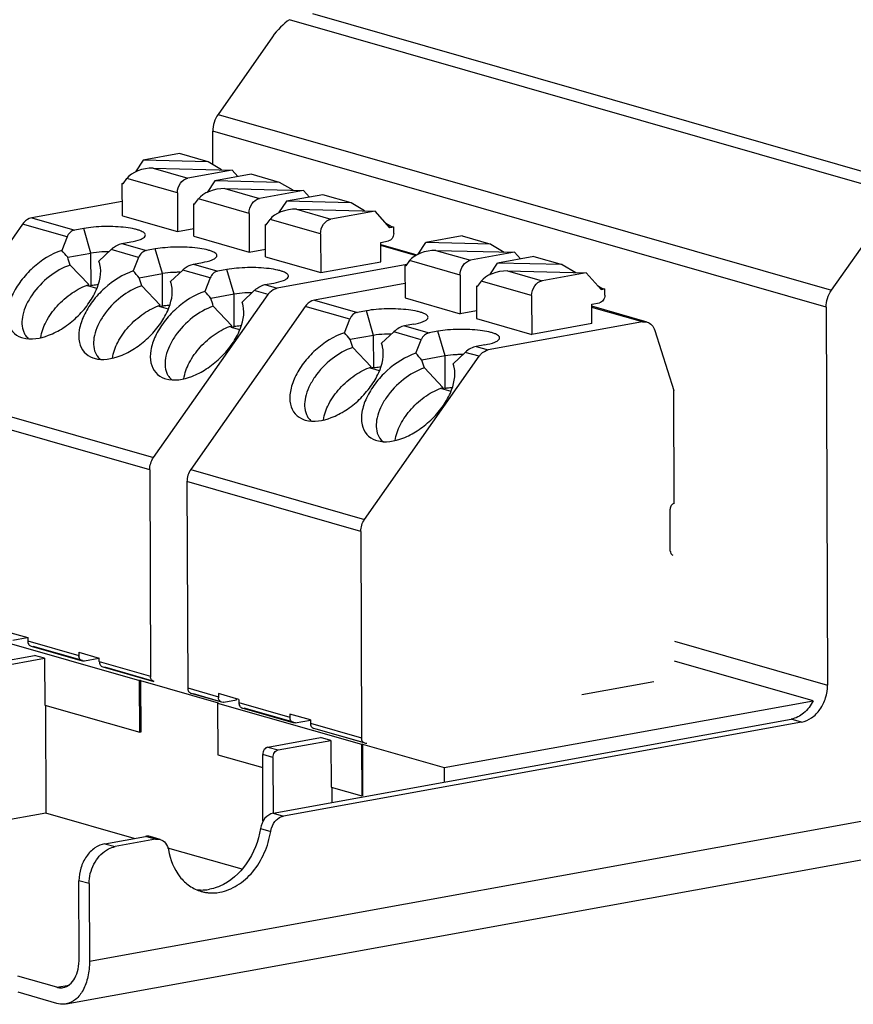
# Model space of a CAD drawing. Header units: millimetres. Extents: x 0 to 210, y 0 to 297.
# Tile 7 of 12: x 56 to 64, y 220 to 230. Entities that reach past the tile are written whole.
import ezdxf

# ---------------------------------------------------------------- set-up
doc = ezdxf.new("R2010")
doc.units = ezdxf.units.MM
doc.header["$LTSCALE"] = 19.36
doc.layers.get('0').update_dxf_attribs({"linetype": 'CONTINUOUS'})

msp = doc.modelspace()

# ---------------------------------------------------------------- linework, layer by layer
at = {"color": 9, "linetype": 'CONTINUOUS'}
for p, q in [((56.56045, 220.23304), (149.55392, 237.10955)), ((58.78107, 229.66753), (64.60203, 227.99734)), ((64.57442, 227.87922), (58.55199, 229.60721)), ((57.8404, 228.66481), (63.94629, 226.91287)), ((63.89359, 226.74414), (57.78769, 228.49608)), ((57.19535, 228.12953), (57.53991, 228.03067)), ((57.43645, 227.88327), (56.93373, 228.02751)), ((57.90771, 227.92514), (58.25226, 227.82628)), ((58.1488, 227.67888), (57.64608, 227.82312)), ((58.62006, 227.72074), (58.96461, 227.62188)), ((56.33801, 227.44419), (55.89569, 227.5711)), ((55.98737, 227.63483), (56.41478, 227.51219)), ((58.86116, 227.47448), (58.35844, 227.61873)), ((56.57587, 227.28297), (56.50385, 227.52836)), ((56.8829, 227.37788), (57.12714, 227.3078)), ((56.57699, 226.96162), (56.57587, 227.28297)), ((57.05036, 227.2398), (56.77632, 227.31843)), ((57.28822, 227.07858), (57.21621, 227.32397)), ((59.80525, 227.25794), (59.45939, 227.35717)), ((60.00862, 227.31016), (60.35317, 227.2113)), ((57.59525, 227.17349), (57.83949, 227.10341)), ((60.24971, 227.0639), (59.74699, 227.20815)), ((57.28934, 226.75723), (57.28822, 227.07858)), ((57.76272, 227.0354), (57.48868, 227.11403)), ((58.00058, 226.87419), (57.92856, 227.11957)), ((60.72097, 227.10577), (61.06552, 227.00691)), ((60.96207, 226.85951), (60.45935, 227.00376)), ((58.0017, 226.55283), (58.00058, 226.87419)), ((58.33805, 226.87033), (58.20103, 226.90964)), ((58.30761, 226.96909), (58.42973, 226.93405)), ((58.80063, 226.81546), (59.22805, 226.69283)), ((59.15128, 226.62482), (58.70896, 226.75174)), ((59.38913, 226.46361), (59.31712, 226.70899)), ((62.06468, 226.59748), (61.5603, 226.7422)), ((59.86363, 226.42043), (59.58959, 226.49906)), ((59.69617, 226.55851), (59.9404, 226.48844)), ((60.10149, 226.25921), (60.02947, 226.5046)), ((59.39025, 226.14225), (59.38913, 226.46361)), ((60.43896, 226.25535), (60.30194, 226.29467)), ((60.40852, 226.35412), (60.53064, 226.31908)), ((60.10261, 225.93786), (60.10149, 226.25921)), ((54.75584, 225.94711), (57.1982, 225.24634)), ((57.16056, 225.12582), (54.7182, 225.82659)), ((57.56911, 225.12775), (59.29911, 224.63136)), ((59.26147, 224.51084), (57.53146, 225.00723)), ((55.94653, 223.42183), (56.45535, 223.27584)), ((62.38434, 223.41789), (63.90669, 222.98109)), ((56.65888, 223.21744), (57.16771, 223.07144)), ((57.53862, 222.95285), (57.84391, 222.86526)), ((58.04744, 222.80686), (58.55627, 222.66086)), ((58.75979, 222.60247), (59.26862, 222.45647)), ((63.64805, 222.61259), (63.54628, 222.64179)), ((58.33748, 222.36497), (58.43925, 222.33577)), ((58.38752, 222.26207), (58.28575, 222.29127)), ((58.38995, 221.70602), (58.49172, 221.67682)), ((58.26314, 221.55438), (58.36491, 221.52518)), ((56.71464, 221.40198), (56.81641, 221.37278)), ((57.21916, 221.44588), (57.1174, 221.47507)), ((56.55777, 221.00429), (56.456, 221.03349)), ((56.23604, 219.97299), (56.35736, 219.99501))]:
    msp.add_line(p, q, dxfattribs=at)
at = {"color": 7, "linetype": 'CONTINUOUS'}
for p, q in [((56.32909, 219.80697), (149.32255, 236.68348)), ((58.38224, 229.43679), (57.8404, 228.66481)), ((57.78885, 228.16385), (57.78769, 228.49608)), ((57.45794, 228.2732), (57.09612, 228.20753)), ((57.74144, 228.19185), (57.45794, 228.2732)), ((57.09612, 228.20753), (57.01888, 228.09163)), ((57.74144, 228.19185), (57.09612, 228.20753)), ((57.8749, 228.11302), (57.74144, 228.19185)), ((57.19535, 228.12953), (57.97965, 228.11047)), ((57.97965, 228.11047), (57.53991, 228.03067)), ((58.17029, 228.0688), (57.80848, 228.00314)), ((58.038, 228.04479), (57.97965, 228.11047)), ((58.45379, 227.98746), (58.17029, 228.0688)), ((56.88714, 227.97667), (56.89488, 227.97808)), ((56.88826, 227.65532), (56.88714, 227.97667)), ((56.89557, 227.97426), (56.88714, 227.97667)), ((56.89557, 227.97426), (56.93373, 228.02751)), ((57.80848, 228.00314), (57.73123, 227.88724)), ((58.45379, 227.98746), (57.80848, 228.00314)), ((58.58725, 227.90863), (58.45379, 227.98746)), ((57.43645, 227.88327), (57.43779, 227.49765)), ((57.90771, 227.92514), (58.692, 227.90608)), ((58.692, 227.90608), (58.25226, 227.82628)), ((58.88265, 227.86441), (58.52083, 227.79875)), ((58.75036, 227.8404), (58.692, 227.90608)), ((59.16614, 227.78307), (58.88265, 227.86441)), ((56.88776, 227.79823), (55.98737, 227.63483)), ((57.5995, 227.77228), (57.60723, 227.77369)), ((57.60062, 227.45093), (57.5995, 227.77228)), ((57.60793, 227.76986), (57.5995, 227.77228)), ((57.60793, 227.76986), (57.64608, 227.82312)), ((58.52083, 227.79875), (58.44359, 227.68284)), ((59.16614, 227.78307), (58.52083, 227.79875)), ((59.29961, 227.70423), (59.16614, 227.78307)), ((58.1488, 227.67888), (58.15015, 227.29325)), ((58.62006, 227.72074), (59.40436, 227.70169)), ((59.40436, 227.70169), (58.96461, 227.62188)), ((59.55197, 227.53554), (59.40436, 227.70169)), ((63.94629, 226.91287), (64.48813, 227.68485)), ((55.89569, 227.5711), (54.75584, 225.94711)), ((56.88826, 227.65532), (57.43779, 227.49765)), ((58.31185, 227.56789), (58.31959, 227.56929)), ((58.31297, 227.24654), (58.31185, 227.56789)), ((58.32028, 227.56547), (58.31185, 227.56789)), ((58.32028, 227.56547), (58.35844, 227.61873)), ((59.55992, 227.55047), (59.51528, 227.57684)), ((56.50385, 227.52836), (56.41478, 227.51219)), ((57.43779, 227.49765), (57.60035, 227.52715)), ((58.86116, 227.47448), (58.8625, 227.08886)), ((59.55992, 227.55047), (59.53824, 227.55099)), ((59.58871, 227.54221), (59.55197, 227.53554)), ((59.55992, 227.55047), (59.58871, 227.54221)), ((59.58893, 227.47794), (59.58871, 227.54221)), ((56.33801, 227.44419), (56.28509, 227.31003)), ((56.8829, 227.37788), (56.97196, 227.39404)), ((57.60062, 227.45093), (58.15015, 227.29325)), ((59.45927, 227.3901), (59.5372, 227.40424)), ((59.45995, 227.19729), (59.45927, 227.3901)), ((59.45935, 227.36833), (59.81847, 227.26529)), ((59.83214, 227.27226), (59.90939, 227.38817)), ((60.27121, 227.45383), (59.90939, 227.38817)), ((60.5547, 227.37249), (59.90939, 227.38817)), ((60.27121, 227.45383), (60.5547, 227.37249)), ((60.5547, 227.37249), (60.68817, 227.29365)), ((56.34408, 227.24091), (56.57587, 227.28297)), ((56.65474, 227.20397), (56.77632, 227.31843)), ((57.21621, 227.32397), (57.12714, 227.3078)), ((58.15015, 227.29325), (58.31271, 227.32276)), ((60.00862, 227.31016), (60.79291, 227.29111)), ((60.79291, 227.29111), (60.35317, 227.2113)), ((60.79291, 227.29111), (60.85127, 227.22543)), ((56.66149, 227.18412), (56.65474, 227.20397)), ((57.05036, 227.2398), (56.99744, 227.10564)), ((57.59525, 227.17349), (57.68432, 227.18965)), ((58.31297, 227.24654), (58.8625, 227.08886)), ((59.71814, 227.16788), (58.42973, 226.93405)), ((58.8625, 227.08886), (59.45995, 227.19729)), ((59.74699, 227.20815), (59.70884, 227.15489)), ((60.5445, 227.06787), (60.62174, 227.18378)), ((60.98356, 227.24944), (60.62174, 227.18378)), ((61.26705, 227.1681), (60.62174, 227.18378)), ((60.98356, 227.24944), (61.26705, 227.1681)), ((61.26705, 227.1681), (61.40052, 227.08926)), ((56.55302, 226.96903), (56.36855, 227.16292)), ((57.05644, 227.03651), (57.28822, 227.07858)), ((57.3671, 226.99957), (57.48868, 227.11403)), ((57.92856, 227.11957), (57.83949, 227.10341)), ((59.70041, 227.15731), (59.70814, 227.15871)), ((59.70041, 227.15731), (59.70153, 226.83596)), ((59.70884, 227.15489), (59.70041, 227.15731)), ((60.72097, 227.10577), (61.50527, 227.08671)), ((61.50527, 227.08671), (61.06552, 227.00691)), ((61.50527, 227.08671), (61.65288, 226.92057)), ((57.37384, 226.97973), (57.3671, 226.99957)), ((57.76272, 227.0354), (57.7098, 226.90124)), ((58.30761, 226.96909), (58.39667, 226.98526)), ((59.70103, 226.97887), (58.80063, 226.81546)), ((60.24971, 227.0639), (60.25106, 226.67828)), ((60.45935, 227.00376), (60.42119, 226.9505)), ((56.54356, 226.95555), (56.55302, 226.96903)), ((56.54356, 226.95555), (56.57699, 226.96162)), ((56.63391, 226.92963), (56.54356, 226.95555)), ((57.26537, 226.76463), (57.0809, 226.95853)), ((58.00058, 226.87419), (57.76879, 226.83212)), ((58.07945, 226.79518), (58.20103, 226.90964)), ((60.41276, 226.95292), (60.4205, 226.95432)), ((60.41276, 226.95292), (60.41388, 226.63156)), ((60.42119, 226.9505), (60.41276, 226.95292)), ((61.61619, 226.96186), (61.66083, 226.93549)), ((61.63915, 226.93602), (61.66083, 226.93549)), ((61.65288, 226.92057), (61.68962, 226.92724)), ((61.66083, 226.93549), (61.68962, 226.92724)), ((61.68984, 226.86297), (61.68962, 226.92724)), ((57.1982, 225.24634), (58.33805, 226.87033)), ((58.0862, 226.77534), (58.07945, 226.79518)), ((59.70153, 226.83596), (60.25106, 226.67828)), ((60.96207, 226.85951), (60.96341, 226.47389)), ((61.56018, 226.77512), (61.63811, 226.78927)), ((61.56086, 226.58231), (61.56018, 226.77512)), ((57.25592, 226.75116), (57.26537, 226.76463)), ((57.25592, 226.75116), (57.28934, 226.75723)), ((57.34627, 226.72524), (57.25592, 226.75116)), ((58.70896, 226.75174), (57.56911, 225.12775)), ((57.97773, 226.56024), (57.79326, 226.75414)), ((59.31712, 226.70899), (59.22805, 226.69283)), ((60.41362, 226.70778), (60.25106, 226.67828)), ((62.11075, 226.5954), (61.56026, 226.75335)), ((63.89359, 226.74414), (63.90669, 222.98109)), ((59.09835, 226.49066), (59.15128, 226.62482)), ((60.41388, 226.63156), (60.96341, 226.47389)), ((62.06468, 226.59748), (60.53064, 226.31908)), ((61.56086, 226.58231), (60.96341, 226.47389)), ((57.96827, 226.54677), (57.97773, 226.56024)), ((57.96827, 226.54677), (58.0017, 226.55283)), ((57.96827, 226.54677), (58.05862, 226.52084)), ((59.58959, 226.49906), (59.46801, 226.3846)), ((59.78523, 226.57468), (59.69617, 226.55851)), ((60.02947, 226.5046), (59.9404, 226.48844)), ((62.1871, 226.51391), (62.37565, 225.91434)), ((55.88323, 226.44371), (55.89618, 226.43957)), ((59.38913, 226.46361), (59.15735, 226.42154)), ((59.47475, 226.36476), (59.46801, 226.3846)), ((59.81071, 226.28627), (59.86363, 226.42043)), ((59.36628, 226.14966), (59.18182, 226.34356)), ((60.30194, 226.29467), (60.18036, 226.18021)), ((60.49759, 226.37028), (60.40852, 226.35412)), ((56.59559, 226.23932), (56.60853, 226.23518)), ((59.29911, 224.63136), (60.43896, 226.25535)), ((60.10149, 226.25921), (59.8697, 226.21715)), ((59.35683, 226.13619), (59.36628, 226.14966)), ((59.39025, 226.14225), (59.35683, 226.13619)), ((59.44718, 226.11026), (59.35683, 226.13619)), ((60.07864, 225.94527), (59.89417, 226.13916)), ((60.18711, 226.16037), (60.18036, 226.18021)), ((57.30794, 226.03492), (57.32089, 226.03079)), ((60.06918, 225.93179), (60.07864, 225.94527)), ((60.10261, 225.93786), (60.06918, 225.93179)), ((60.15953, 225.90587), (60.06918, 225.93179)), ((62.37956, 224.7896), (62.37565, 225.91434)), ((58.6965, 225.62434), (58.70944, 225.62021)), ((59.40885, 225.41995), (59.4218, 225.41581)), ((57.16056, 225.12582), (57.16771, 223.07144)), ((57.53146, 225.00723), (57.53862, 222.95285)), ((62.34222, 224.31657), (62.34077, 224.73433)), ((59.26147, 224.51084), (59.26862, 222.45647)), ((54.6996, 223.70261), (57.05894, 223.02565)), ((55.74289, 223.51237), (55.94642, 223.45397)), ((55.94124, 223.45126), (55.79825, 223.42559)), ((55.94642, 223.45397), (55.94653, 223.42183)), ((55.98028, 223.36782), (56.4891, 223.22183)), ((56.49024, 223.22578), (55.99969, 223.36653)), ((55.48806, 223.18254), (56.01254, 223.27772)), ((55.58983, 223.15334), (56.1143, 223.24852)), ((56.1143, 223.24852), (56.01254, 223.27772)), ((56.1143, 223.24852), (56.11592, 222.78256)), ((56.45524, 223.30797), (56.45535, 223.27584)), ((56.45524, 223.30797), (56.65877, 223.24958)), ((56.6536, 223.24686), (56.5106, 223.2212)), ((56.65888, 223.21744), (56.65877, 223.24958)), ((56.69263, 223.16343), (57.20146, 223.01743)), ((56.71208, 223.16214), (57.2026, 223.0214)), ((63.76272, 222.82577), (62.38503, 223.22107)), ((57.06073, 222.51147), (57.05894, 223.02565)), ((57.06901, 223.02651), (57.0708, 222.51235)), ((57.06901, 223.02651), (57.84156, 222.80485)), ((61.46266, 222.8868), (62.1778, 223.01659)), ((57.87766, 222.81125), (57.57237, 222.89884)), ((57.59181, 222.89755), (57.84214, 222.82573)), ((57.8438, 222.89739), (57.84391, 222.86526)), ((58.04733, 222.839), (57.8438, 222.89739)), ((56.11592, 222.78256), (57.06073, 222.51147)), ((56.12397, 222.78026), (56.1277, 221.70749)), ((57.83557, 222.80282), (57.83736, 222.28864)), ((57.83557, 222.80282), (59.26885, 222.39157)), ((57.8971, 222.80996), (58.02597, 222.83334)), ((58.02597, 222.83334), (58.02593, 222.84514)), ((58.04733, 222.839), (58.04744, 222.80686)), ((60.091, 222.15942), (63.76272, 222.82577)), ((58.59001, 222.60685), (58.08119, 222.75285)), ((58.59115, 222.6108), (58.10061, 222.75155)), ((58.55615, 222.693), (58.55627, 222.66086)), ((58.75968, 222.6346), (58.55615, 222.693)), ((58.38995, 221.70602), (63.54628, 222.64179)), ((63.64805, 222.61259), (58.49172, 221.67682)), ((58.60943, 222.60556), (58.75999, 222.63288)), ((58.75968, 222.6346), (58.75979, 222.60247)), ((59.28132, 222.4085), (58.79354, 222.54845)), ((58.81305, 222.54718), (59.28246, 222.41249)), ((58.33748, 222.36497), (58.86195, 222.46015)), ((58.43925, 222.33577), (58.96372, 222.43095)), ((58.96372, 222.43095), (58.86195, 222.46015)), ((58.96372, 222.43095), (58.96534, 221.96499)), ((59.27688, 222.39302), (59.26885, 222.39156)), ((59.26885, 222.39157), (59.27064, 221.87739)), ((59.27688, 222.39302), (59.27867, 221.87885)), ((59.27688, 222.39302), (60.091, 222.15942)), ((57.83736, 222.28864), (58.28621, 222.15985)), ((58.28807, 221.62554), (58.28575, 222.29127)), ((58.38752, 222.26207), (58.38945, 221.70602)), ((60.091, 222.15942), (60.0915, 222.01482)), ((58.96534, 221.96499), (59.27064, 221.87739)), ((58.97339, 221.96268), (58.97391, 221.81199)), ((59.27867, 221.87885), (59.27064, 221.87739)), ((56.1277, 221.70749), (55.54325, 221.60142)), ((57.00734, 221.4551), (56.1277, 221.70749)), ((56.71464, 221.40198), (57.1174, 221.47507)), ((57.21916, 221.44588), (56.81641, 221.37278)), ((57.26523, 221.4438), (57.16347, 221.473)), ((58.07952, 221.14746), (57.34245, 221.35895)), ((56.45869, 220.26224), (56.456, 221.03349)), ((56.55777, 221.00429), (56.56045, 220.23304)), ((56.23604, 219.97299), (55.84933, 220.08395)), ((56.2366, 219.81232), (55.84989, 219.92327))]:
    msp.add_line(p, q, dxfattribs=at)
for centre, radius, start, end in [((46.82273, 219.1743), 12.47904, 40.271685, 40.688921), ((56.74255, 226.13656), 1.15973, 89.496388, 90.978837), ((46.95753, 224.25309), 9.85061, 17.181283, 17.656686), ((56.42395, 227.11472), 0.24751, 12.972885, 16.290539), ((47.53508, 218.9699), 12.47904, 40.271685, 40.688921), ((57.45491, 225.93217), 1.15973, 89.496388, 90.978836), ((47.66988, 224.0487), 9.85061, 17.181283, 17.656686), ((57.1363, 226.91032), 0.24751, 12.972883, 16.290538), ((48.24744, 218.76551), 12.47904, 40.27169, 40.688925), ((58.16726, 225.72778), 1.15973, 89.496389, 90.978837), ((48.3822, 223.84429), 9.85065, 17.181322, 17.656723), ((57.84866, 226.70593), 0.24751, 12.972885, 16.290539), ((49.63593, 218.35494), 12.47908, 40.271457, 40.688693), ((56.0663, 226.5634), 0.17306, 213.932331, 215.473949), ((56.06425, 226.562), 0.17059, 215.468546, 231.095992), ((49.77075, 223.43375), 9.85064, 17.181079, 17.656482), ((59.55582, 225.3172), 1.15973, 89.496388, 90.978836), ((59.23721, 226.29535), 0.24751, 12.972879, 16.290536), ((50.34828, 218.15055), 12.47908, 40.271457, 40.688693), ((56.77866, 226.35901), 0.17306, 213.933581, 215.473807), ((56.77661, 226.35761), 0.17059, 215.468404, 231.096109), ((50.4831, 223.22936), 9.85064, 17.181079, 17.656482), ((60.26817, 225.11281), 1.15973, 89.496388, 90.978836), ((59.94957, 226.09096), 0.24751, 12.972879, 16.290536), ((57.49101, 226.15462), 0.17306, 213.933579, 215.473808), ((57.48896, 226.15322), 0.17059, 215.468404, 231.096109), ((58.87957, 225.74404), 0.17306, 213.93358, 215.473807), ((58.87752, 225.74264), 0.17059, 215.468404, 231.096109), ((59.59192, 225.53964), 0.17306, 213.93358, 215.473807), ((59.58987, 225.53824), 0.17059, 215.468404, 231.096109), ((56.53177, 223.27606), 0.07642, 180.166651, 187.854725), ((57.24431, 223.07167), 0.0766, 180.166828, 187.636024), ((57.2739, 220.60717), 2.42801, 94.840806, 95.079249), ((57.92033, 222.86548), 0.07642, 180.166651, 187.854729), ((57.6458, 223.37003), 0.59812, 288.497855, 289.104642), ((58.63268, 222.66109), 0.07642, 180.166651, 187.854725), ((57.27569, 220.093), 2.42801, 94.840806, 95.079249), ((59.34516, 222.4567), 0.07655, 180.168419, 187.551688), ((57.6799, 221.33623), 0.39525, 261.704272, 266.316043), ((57.68053, 221.34898), 0.40802, 266.343559, 273.394432), ((57.78072, 221.30104), 0.38918, 253.994454, 259.066763), ((57.6793, 221.36896), 0.42803, 273.399668, 280.310146)]:
    msp.add_arc(centre, radius, start, end, dxfattribs=at)
for centre, major_axis, ratio, start_param, end_param in [((58.52471, 229.39591), (0.20446, 0.24578), 0.4319514, 0.9732005, 1.7585987), ((57.11904, 228.02301), (0.19911, 0.04755), 0.479231, 1.0662238, 2.6370201), ((57.8314, 227.81862), (0.19911, 0.04755), 0.479231, 1.0662238, 2.6370201), ((58.54375, 227.61423), (0.19911, 0.04755), 0.479231, 1.0662238, 2.6370201), ((59.93231, 227.20365), (0.19911, 0.04755), 0.479231, 1.0662238, 2.6370201), ((60.64466, 226.99925), (0.19911, 0.04755), 0.479231, 1.0662238, 2.6370201), ((59.27949, 226.51755), (-0.07085, 0.16955), 0.710104, -0.1547886, 0.6306095), ((59.64584, 226.41244), (0.11712, 0.13198), 0.5712751, 0.6291825, 1.4145807), ((59.99184, 226.31316), (-0.07085, 0.16955), 0.710104, -0.1547886, 0.6306095), ((60.3582, 226.20804), (0.11712, 0.13198), 0.5712751, 0.6291825, 1.4145807)]:
    msp.add_ellipse(centre, major_axis=major_axis, ratio=ratio, start_param=start_param, end_param=end_param, dxfattribs=at)
for points in [[(57.8404, 228.66481), (57.80655, 228.61658), (57.78749, 228.555), (57.78769, 228.49608)], [(63.89359, 226.74414), (63.89338, 226.80306), (63.91244, 226.86464), (63.94629, 226.91287)], [(62.06468, 226.59748), (62.07981, 226.60022), (62.09597, 226.59964), (62.11075, 226.5954)], [(55.90739, 226.49465), (55.91168, 226.48496), (55.9168, 226.47559), (55.92272, 226.4668)], [(56.61975, 226.29025), (56.62404, 226.28057), (56.62916, 226.2712), (56.63507, 226.2624)], [(57.3321, 226.08586), (57.33639, 226.07617), (57.34151, 226.0668), (57.34743, 226.05801)], [(58.72066, 225.67528), (58.72495, 225.66559), (58.73007, 225.65622), (58.73599, 225.64743)], [(59.43301, 225.47089), (59.4373, 225.4612), (59.44242, 225.45183), (59.44834, 225.44304)], [(57.16056, 225.12582), (57.16041, 225.1679), (57.17402, 225.21189), (57.1982, 225.24634)], [(57.56911, 225.12775), (57.54493, 225.0933), (57.53132, 225.04931), (57.53146, 225.00723)], [(59.26147, 224.51084), (59.26132, 224.55293), (59.27493, 224.59691), (59.29911, 224.63136)], [(62.35586, 224.28253), (62.3592, 224.27959), (62.36326, 224.27729), (62.36754, 224.27606)], [(56.46128, 223.24734), (56.45864, 223.2531), (56.45694, 223.25934), (56.45607, 223.26562)], [(56.47368, 223.23032), (56.4684, 223.23494), (56.46419, 223.24096), (56.46128, 223.24734)], [(56.48911, 223.22184), (56.48347, 223.22347), (56.47809, 223.22646), (56.47368, 223.23032)], [(56.5106, 223.2212), (56.50358, 223.21976), (56.49599, 223.21984), (56.48911, 223.22184)], [(57.20146, 223.01744), (57.19586, 223.01912), (57.19049, 223.02205), (57.18608, 223.02589)], [(57.84983, 222.83676), (57.8472, 222.84252), (57.8455, 222.84876), (57.84463, 222.85504)], [(57.85421, 222.82891), (57.85254, 222.83139), (57.85108, 222.83404), (57.84983, 222.83676)], [(57.86221, 222.81976), (57.85916, 222.82243), (57.85648, 222.82555), (57.85421, 222.82891)], [(57.87766, 222.81126), (57.87202, 222.8129), (57.86663, 222.81589), (57.86221, 222.81976)], [(57.89916, 222.81062), (57.89214, 222.80918), (57.88455, 222.80926), (57.87766, 222.81126)], [(58.56219, 222.63237), (58.55955, 222.63813), (58.55785, 222.64437), (58.55698, 222.65064)], [(58.57459, 222.61535), (58.56931, 222.61997), (58.5651, 222.62598), (58.56219, 222.63237)], [(58.59002, 222.60687), (58.58438, 222.6085), (58.579, 222.61148), (58.57459, 222.61535)], [(58.61151, 222.60623), (58.60449, 222.60479), (58.5969, 222.60487), (58.59002, 222.60687)], [(59.30237, 222.40246), (59.29674, 222.40414), (59.29137, 222.4071), (59.28695, 222.41096)], [(59.32251, 222.40144), (59.31593, 222.40007), (59.30881, 222.40053), (59.30237, 222.40246)], [(57.16347, 221.473), (57.14869, 221.47724), (57.13252, 221.47782), (57.1174, 221.47507)], [(57.21916, 221.44588), (57.23429, 221.44862), (57.25046, 221.44804), (57.26523, 221.4438)]]:
    msp.add_open_spline(points, degree=3, dxfattribs=at)
for points, knots in [([(57.43645, 227.88327), (57.43633, 227.91694), (57.45503, 227.98161), (57.51061, 228.02535), (57.53991, 228.03067)], [0, 0, 0, 0, 0.5307099, 1, 1, 1, 1]), ([(58.1488, 227.67888), (58.14869, 227.71255), (58.16738, 227.77721), (58.22297, 227.82096), (58.25226, 227.82628)], [0, 0, 0, 0, 0.5307099, 1, 1, 1, 1]), ([(55.98737, 227.63483), (55.97869, 227.63325), (55.94231, 227.62204), (55.91233, 227.5948), (55.89569, 227.5711)], [0, 0, 0, 0, 0.2335165, 1, 1, 1, 1]), ([(58.86116, 227.47448), (58.86104, 227.50815), (58.87974, 227.57282), (58.93532, 227.61657), (58.96461, 227.62188)], [0, 0, 0, 0, 0.5307099, 1, 1, 1, 1]), ([(56.41478, 227.51219), (56.3978, 227.50911), (56.3642, 227.4923), (56.34466, 227.46104), (56.33801, 227.44419)], [0, 0, 0, 0, 0.4878115, 1, 1, 1, 1]), ([(57.11484, 227.45244), (57.1168, 227.45626), (57.11881, 227.46572), (57.11122, 227.47971), (57.09626, 227.49164), (57.07427, 227.50293), (57.0453, 227.51334), (56.99469, 227.52672), (56.91874, 227.53897), (56.81755, 227.54706), (56.70959, 227.54835), (56.60404, 227.54276), (56.53581, 227.53416), (56.50385, 227.52836)], [0, 0, 0, 0, 0.0198997, 0.0412899, 0.0698174, 0.1076829, 0.1552764, 0.2121613, 0.3499139, 0.5108063, 0.6819929, 0.8495606, 1, 1, 1, 1]), ([(59.58893, 227.47794), (59.58899, 227.4611), (59.57964, 227.42877), (59.55185, 227.4069), (59.5372, 227.40424)], [0, 0, 0, 0, 0.5307059, 1, 1, 1, 1]), ([(56.77632, 227.31843), (56.78433, 227.32596), (56.81554, 227.35226), (56.85342, 227.37253), (56.8829, 227.37788)], [0, 0, 0, 0, 0.2683989, 1, 1, 1, 1]), ([(56.97196, 227.39404), (57.00488, 227.40002), (57.04915, 227.40999), (57.09643, 227.43246), (57.11133, 227.44559), (57.11484, 227.45244)], [0, 0, 0, 0, 0.6380644, 0.8532349, 1, 1, 1, 1]), ([(56.28509, 227.31003), (56.1789, 227.27467), (56.02995, 227.17881), (55.87639, 227.01198), (55.78957, 226.87174), (55.74184, 226.73185), (55.73817, 226.60256), (55.78661, 226.4954), (55.84998, 226.45524), (55.88321, 226.44368)], [0, 0, 0, 0, 0.2884768, 0.440175, 0.5833936, 0.7102428, 0.817351, 0.9093142, 1, 1, 1, 1]), ([(56.72274, 227.29613), (56.70958, 227.2959), (56.66044, 227.2942), (56.61131, 227.2894), (56.57587, 227.28297)], [0, 0, 0, 0, 0.2676517, 1, 1, 1, 1]), ([(57.12714, 227.3078), (57.11016, 227.30472), (57.07656, 227.28791), (57.05701, 227.25665), (57.05036, 227.2398)], [0, 0, 0, 0, 0.4878115, 1, 1, 1, 1]), ([(57.8272, 227.24804), (57.82916, 227.25187), (57.83116, 227.26133), (57.82357, 227.27532), (57.80861, 227.28725), (57.78663, 227.29853), (57.75765, 227.30894), (57.70704, 227.32233), (57.6311, 227.33458), (57.52991, 227.34266), (57.42194, 227.34396), (57.3164, 227.33837), (57.24817, 227.32977), (57.21621, 227.32397)], [0, 0, 0, 0, 0.0198997, 0.0412899, 0.0698174, 0.1076828, 0.1552763, 0.2121612, 0.3499138, 0.5108061, 0.6819927, 0.8495605, 1, 1, 1, 1]), ([(55.89618, 226.43957), (55.97943, 226.41569), (56.12988, 226.44344), (56.3036, 226.53534), (56.43647, 226.64059), (56.54839, 226.76795), (56.64912, 226.93687), (56.68463, 227.08579), (56.66514, 227.17028)], [0, 0, 0, 0, 0.2191099, 0.3550334, 0.499813, 0.6446237, 0.7806314, 1, 1, 1, 1]), ([(57.48868, 227.11403), (57.49668, 227.12157), (57.52789, 227.14787), (57.56578, 227.16814), (57.59525, 227.17349)], [0, 0, 0, 0, 0.2683989, 1, 1, 1, 1]), ([(57.68432, 227.18965), (57.71723, 227.19562), (57.7615, 227.20559), (57.80878, 227.22806), (57.82369, 227.2412), (57.8272, 227.24804)], [0, 0, 0, 0, 0.6380645, 0.853235, 1, 1, 1, 1]), ([(60.24971, 227.0639), (60.2496, 227.09757), (60.26829, 227.16224), (60.32388, 227.20599), (60.35317, 227.2113)], [0, 0, 0, 0, 0.5307099, 1, 1, 1, 1]), ([(56.36855, 227.16292), (56.29398, 227.13816), (56.15109, 227.05522), (56.01044, 226.90833), (55.93075, 226.77118), (55.88607, 226.64773), (55.8842, 226.54703), (55.90739, 226.49465)], [0, 0, 0, 0, 0.2678189, 0.5510511, 0.6841449, 0.8047519, 1, 1, 1, 1]), ([(56.99744, 227.10564), (56.89126, 227.07028), (56.7423, 226.97442), (56.58875, 226.80759), (56.50192, 226.66735), (56.4542, 226.52746), (56.45053, 226.39816), (56.49897, 226.291), (56.56234, 226.25085), (56.59557, 226.23929)], [0, 0, 0, 0, 0.2884768, 0.440175, 0.5833936, 0.7102428, 0.817351, 0.9093142, 1, 1, 1, 1]), ([(57.43509, 227.09173), (57.42193, 227.09151), (57.37279, 227.08981), (57.32366, 227.08501), (57.28822, 227.07858)], [0, 0, 0, 0, 0.2676517, 1, 1, 1, 1]), ([(57.83949, 227.10341), (57.82251, 227.10033), (57.78891, 227.08352), (57.76937, 227.05226), (57.76272, 227.0354)], [0, 0, 0, 0, 0.4878115, 1, 1, 1, 1]), ([(58.53955, 227.04365), (58.54151, 227.04747), (58.54351, 227.05694), (58.53593, 227.07092), (58.52097, 227.08285), (58.49898, 227.09414), (58.47, 227.10455), (58.4194, 227.11794), (58.34345, 227.13019), (58.24226, 227.13827), (58.1343, 227.13957), (58.02875, 227.13398), (57.96052, 227.12537), (57.92856, 227.11957)], [0, 0, 0, 0, 0.0198997, 0.0412899, 0.0698174, 0.1076829, 0.1552765, 0.2121614, 0.3499141, 0.5108065, 0.6819931, 0.8495607, 1, 1, 1, 1]), ([(56.57699, 226.96162), (56.58256, 226.96263), (56.60644, 226.96661), (56.63051, 226.96937), (56.64899, 226.97097)], [0, 0, 0, 0, 0.2337871, 1, 1, 1, 1]), ([(58.39667, 226.98526), (58.42959, 226.99123), (58.47386, 227.0012), (58.52114, 227.02367), (58.53604, 227.0368), (58.53955, 227.04365)], [0, 0, 0, 0, 0.6380643, 0.8532348, 1, 1, 1, 1]), ([(60.96207, 226.85951), (60.96195, 226.89318), (60.98065, 226.95785), (61.03623, 227.00159), (61.06552, 227.00691)], [0, 0, 0, 0, 0.5307099, 1, 1, 1, 1]), ([(56.07656, 226.44074), (56.08415, 226.49573), (56.12631, 226.61026), (56.23532, 226.76208), (56.38017, 226.88943), (56.49471, 226.94966), (56.55302, 226.96903)], [0, 0, 0, 0, 0.2248853, 0.4834321, 0.7510659, 1, 1, 1, 1]), ([(57.0809, 226.95853), (57.00633, 226.93376), (56.86344, 226.85083), (56.72279, 226.70393), (56.6431, 226.56679), (56.59842, 226.44333), (56.59656, 226.34264), (56.61975, 226.29025)], [0, 0, 0, 0, 0.2678195, 0.5510522, 0.6841459, 0.8047527, 1, 1, 1, 1]), ([(56.60853, 226.23518), (56.69178, 226.21129), (56.84224, 226.23905), (57.01595, 226.33095), (57.14883, 226.4362), (57.26074, 226.56356), (57.36147, 226.73248), (57.39698, 226.88139), (57.37749, 226.96589)], [0, 0, 0, 0, 0.2191099, 0.3550334, 0.499813, 0.6446237, 0.7806314, 1, 1, 1, 1]), ([(57.7098, 226.90124), (57.60361, 226.86589), (57.45466, 226.77003), (57.3011, 226.6032), (57.21428, 226.46296), (57.16655, 226.32307), (57.16288, 226.19377), (57.21132, 226.08661), (57.27469, 226.04646), (57.30792, 226.0349)], [0, 0, 0, 0, 0.2884768, 0.440175, 0.5833936, 0.7102428, 0.817351, 0.9093142, 1, 1, 1, 1]), ([(58.14745, 226.88734), (58.13429, 226.88711), (58.08515, 226.88541), (58.03602, 226.88062), (58.00058, 226.87419)], [0, 0, 0, 0, 0.2676517, 1, 1, 1, 1]), ([(58.20103, 226.90964), (58.20903, 226.91717), (58.24025, 226.94348), (58.27813, 226.96374), (58.30761, 226.96909)], [0, 0, 0, 0, 0.2683989, 1, 1, 1, 1]), ([(58.33805, 226.87033), (58.34392, 226.87869), (58.3678, 226.90777), (58.40266, 226.92914), (58.42973, 226.93405)], [0, 0, 0, 0, 0.2707876, 1, 1, 1, 1]), ([(58.80063, 226.81546), (58.79196, 226.81389), (58.75558, 226.80267), (58.72559, 226.77543), (58.70896, 226.75174)], [0, 0, 0, 0, 0.2335165, 1, 1, 1, 1]), ([(61.68984, 226.86297), (61.6899, 226.84613), (61.68055, 226.8138), (61.65276, 226.79193), (61.63811, 226.78927)], [0, 0, 0, 0, 0.5307059, 1, 1, 1, 1]), ([(56.78891, 226.23635), (56.79651, 226.29134), (56.83867, 226.40587), (56.94768, 226.55769), (57.09252, 226.68504), (57.20706, 226.74527), (57.26537, 226.76463)], [0, 0, 0, 0, 0.2248853, 0.4834321, 0.7510659, 1, 1, 1, 1]), ([(57.28934, 226.75723), (57.29491, 226.75824), (57.31879, 226.76222), (57.34287, 226.76498), (57.36135, 226.76658)], [0, 0, 0, 0, 0.2337871, 1, 1, 1, 1]), ([(57.79326, 226.75414), (57.71869, 226.72937), (57.5758, 226.64644), (57.43515, 226.49954), (57.35546, 226.36239), (57.31078, 226.23894), (57.30891, 226.13824), (57.3321, 226.08586)], [0, 0, 0, 0, 0.2678195, 0.5510522, 0.6841459, 0.8047527, 1, 1, 1, 1]), ([(57.32089, 226.03079), (57.40414, 226.0069), (57.55459, 226.03466), (57.72831, 226.12656), (57.86118, 226.23181), (57.97309, 226.35916), (58.07383, 226.52809), (58.10934, 226.677), (58.08985, 226.76149)], [0, 0, 0, 0, 0.2191099, 0.3550334, 0.499813, 0.6446237, 0.7806314, 1, 1, 1, 1]), ([(59.92811, 226.63307), (59.93007, 226.63689), (59.93207, 226.64636), (59.92449, 226.66034), (59.90952, 226.67227), (59.88754, 226.68356), (59.85856, 226.69397), (59.80795, 226.70736), (59.73201, 226.71961), (59.63082, 226.72769), (59.52285, 226.72899), (59.41731, 226.7234), (59.34908, 226.71479), (59.31712, 226.70899)], [0, 0, 0, 0, 0.0198997, 0.0412899, 0.0698175, 0.1076831, 0.1552767, 0.2121618, 0.3499147, 0.5108073, 0.6819939, 0.8495614, 1, 1, 1, 1]), ([(59.78523, 226.57468), (59.81815, 226.58065), (59.86242, 226.59062), (59.90969, 226.61309), (59.9246, 226.62622), (59.92811, 226.63307)], [0, 0, 0, 0, 0.6380636, 0.853234, 1, 1, 1, 1]), ([(62.11075, 226.5954), (62.12831, 226.59036), (62.16247, 226.56839), (62.18106, 226.53311), (62.1871, 226.51391)], [0, 0, 0, 0, 0.4757455, 1, 1, 1, 1]), ([(57.50127, 226.03196), (57.50886, 226.08694), (57.55102, 226.20148), (57.66003, 226.3533), (57.80488, 226.48065), (57.91941, 226.54087), (57.97773, 226.56024)], [0, 0, 0, 0, 0.2248853, 0.4834321, 0.7510659, 1, 1, 1, 1]), ([(58.0017, 226.55283), (58.00727, 226.55384), (58.03115, 226.55782), (58.05522, 226.56059), (58.0737, 226.56219)], [0, 0, 0, 0, 0.2337871, 1, 1, 1, 1]), ([(59.09835, 226.49066), (58.99217, 226.45531), (58.84321, 226.35945), (58.68966, 226.19262), (58.60283, 226.05237), (58.55511, 225.91249), (58.55144, 225.78319), (58.59988, 225.67603), (58.66325, 225.63588), (58.69648, 225.62432)], [0, 0, 0, 0, 0.2884768, 0.440175, 0.5833936, 0.7102428, 0.817351, 0.9093142, 1, 1, 1, 1]), ([(60.64046, 226.42868), (60.64242, 226.4325), (60.64443, 226.44196), (60.63684, 226.45595), (60.62188, 226.46788), (60.59989, 226.47917), (60.57092, 226.48958), (60.52031, 226.50296), (60.44436, 226.51521), (60.34317, 226.5233), (60.23521, 226.52459), (60.12966, 226.519), (60.06143, 226.5104), (60.02947, 226.5046)], [0, 0, 0, 0, 0.0198997, 0.0412899, 0.0698175, 0.1076831, 0.1552767, 0.2121618, 0.3499147, 0.5108073, 0.6819939, 0.8495614, 1, 1, 1, 1]), ([(59.53601, 226.47676), (59.52284, 226.47653), (59.4737, 226.47483), (59.42457, 226.47004), (59.38913, 226.46361)], [0, 0, 0, 0, 0.2676517, 1, 1, 1, 1]), ([(60.49759, 226.37028), (60.5305, 226.37626), (60.57477, 226.38623), (60.62205, 226.4087), (60.63695, 226.42183), (60.64046, 226.42868)], [0, 0, 0, 0, 0.6380636, 0.853234, 1, 1, 1, 1]), ([(59.18182, 226.34356), (59.10724, 226.31879), (58.96435, 226.23586), (58.8237, 226.08896), (58.74401, 225.95181), (58.69933, 225.82836), (58.69747, 225.72766), (58.72066, 225.67528)], [0, 0, 0, 0, 0.2678195, 0.5510522, 0.6841459, 0.8047527, 1, 1, 1, 1]), ([(58.70944, 225.62021), (58.79269, 225.59632), (58.94315, 225.62408), (59.11686, 225.71598), (59.24974, 225.82123), (59.36165, 225.94858), (59.46238, 226.11751), (59.49789, 226.26642), (59.4784, 226.35091)], [0, 0, 0, 0, 0.2191099, 0.3550334, 0.499813, 0.6446237, 0.7806314, 1, 1, 1, 1]), ([(59.81071, 226.28627), (59.70452, 226.25091), (59.55557, 226.15505), (59.40201, 225.98822), (59.31519, 225.84798), (59.26746, 225.70809), (59.26379, 225.5788), (59.31223, 225.47164), (59.3756, 225.43149), (59.40883, 225.41992)], [0, 0, 0, 0, 0.2884768, 0.440175, 0.5833936, 0.7102428, 0.817351, 0.9093142, 1, 1, 1, 1]), ([(60.43896, 226.25535), (60.44483, 226.26371), (60.46872, 226.2928), (60.50358, 226.31417), (60.53064, 226.31908)], [0, 0, 0, 0, 0.2707876, 1, 1, 1, 1]), ([(60.24836, 226.27237), (60.2352, 226.27214), (60.18606, 226.27044), (60.13693, 226.26564), (60.10149, 226.25921)], [0, 0, 0, 0, 0.2676517, 1, 1, 1, 1]), ([(58.88982, 225.62138), (58.89742, 225.67636), (58.93958, 225.7909), (59.04859, 225.94272), (59.19343, 226.07007), (59.30797, 226.13029), (59.36628, 226.14966)], [0, 0, 0, 0, 0.2248853, 0.4834321, 0.7510659, 1, 1, 1, 1]), ([(59.39025, 226.14225), (59.39582, 226.14326), (59.4197, 226.14724), (59.44378, 226.15001), (59.46226, 226.15161)], [0, 0, 0, 0, 0.2337872, 1, 1, 1, 1]), ([(59.89417, 226.13916), (59.8196, 226.1144), (59.67671, 226.03146), (59.53606, 225.88457), (59.45637, 225.74742), (59.41169, 225.62397), (59.40982, 225.52327), (59.43301, 225.47089)], [0, 0, 0, 0, 0.2678195, 0.5510522, 0.6841459, 0.8047527, 1, 1, 1, 1]), ([(59.4218, 225.41581), (59.50505, 225.39193), (59.6555, 225.41968), (59.82922, 225.51158), (59.96209, 225.61683), (60.074, 225.74419), (60.17474, 225.91311), (60.21025, 226.06203), (60.19076, 226.14652)], [0, 0, 0, 0, 0.2191099, 0.3550334, 0.499813, 0.6446237, 0.7806314, 1, 1, 1, 1]), ([(59.60218, 225.41698), (59.60977, 225.47197), (59.65193, 225.58651), (59.76094, 225.73832), (59.90579, 225.86568), (60.02032, 225.9259), (60.07864, 225.94527)], [0, 0, 0, 0, 0.2248853, 0.4834321, 0.7510659, 1, 1, 1, 1]), ([(60.10261, 225.93786), (60.10818, 225.93887), (60.13206, 225.94285), (60.15613, 225.94561), (60.17461, 225.94721)], [0, 0, 0, 0, 0.2337872, 1, 1, 1, 1]), ([(62.37956, 224.7896), (62.36858, 224.78761), (62.34774, 224.7712), (62.34073, 224.74696), (62.34077, 224.73433)], [0, 0, 0, 0, 0.4692907, 1, 1, 1, 1]), ([(62.34222, 224.31657), (62.34224, 224.31319), (62.34328, 224.30086), (62.34908, 224.28851), (62.35586, 224.28253)], [0, 0, 0, 0, 0.2720712, 1, 1, 1, 1]), ([(55.94653, 223.42183), (55.94657, 223.40981), (55.95143, 223.3866), (55.97036, 223.37075), (55.98028, 223.36784)], [0, 0, 0, 0, 0.537557, 1, 1, 1, 1]), ([(56.65888, 223.21744), (56.65893, 223.20541), (56.66378, 223.18221), (56.68271, 223.16636), (56.69264, 223.16345)], [0, 0, 0, 0, 0.5375559, 1, 1, 1, 1]), ([(57.18608, 223.02589), (57.1837, 223.02797), (57.17454, 223.03789), (57.16976, 223.05132), (57.16839, 223.06149)], [0, 0, 0, 0, 0.2350528, 1, 1, 1, 1]), ([(57.53862, 222.95285), (57.53866, 222.94083), (57.54351, 222.9176), (57.56246, 222.90181), (57.57237, 222.89885)], [0, 0, 0, 0, 0.5375645, 1, 1, 1, 1]), ([(63.64805, 222.61259), (63.68348, 222.61902), (63.7551, 222.65144), (63.83831, 222.73858), (63.89345, 222.85275), (63.90684, 222.93841), (63.90669, 222.98109)], [0, 0, 0, 0, 0.2236915, 0.4710915, 0.7348911, 1, 1, 1, 1]), ([(58.04744, 222.80686), (58.04748, 222.79484), (58.05234, 222.77165), (58.07126, 222.75574), (58.08119, 222.75286)], [0, 0, 0, 0, 0.5375248, 1, 1, 1, 1]), ([(63.76272, 222.82577), (63.74034, 222.77937), (63.68177, 222.69815), (63.59131, 222.64996), (63.54628, 222.64179)], [0, 0, 0, 0, 0.5295766, 1, 1, 1, 1]), ([(58.75979, 222.60247), (58.75984, 222.59044), (58.7647, 222.56726), (58.78361, 222.55135), (58.79355, 222.54847)], [0, 0, 0, 0, 0.5375249, 1, 1, 1, 1]), ([(58.33748, 222.36497), (58.32283, 222.36231), (58.29505, 222.34044), (58.28569, 222.30811), (58.28575, 222.29127)], [0, 0, 0, 0, 0.4692944, 1, 1, 1, 1]), ([(59.28695, 222.41096), (59.28457, 222.41304), (59.27541, 222.42299), (59.27064, 222.43645), (59.26928, 222.44664)], [0, 0, 0, 0, 0.2350225, 1, 1, 1, 1]), ([(58.38752, 222.26207), (58.38746, 222.27891), (58.39681, 222.31124), (58.4246, 222.33311), (58.43925, 222.33577)], [0, 0, 0, 0, 0.5307059, 1, 1, 1, 1]), ([(58.38995, 221.70602), (58.35825, 221.70027), (58.29647, 221.65728), (58.26883, 221.59062), (58.26314, 221.55438)], [0, 0, 0, 0, 0.4676031, 1, 1, 1, 1]), ([(58.42412, 221.641), (58.42908, 221.64566), (58.44881, 221.66209), (58.47314, 221.67345), (58.49172, 221.67682)], [0, 0, 0, 0, 0.2649468, 1, 1, 1, 1]), ([(58.36491, 221.52518), (58.36665, 221.53631), (58.37681, 221.57891), (58.40042, 221.61873), (58.42412, 221.641)], [0, 0, 0, 0, 0.2572164, 1, 1, 1, 1]), ([(58.26314, 221.55438), (58.24351, 221.42917), (58.15341, 221.19547), (57.96322, 221.02393), (57.85723, 220.97859)], [0, 0, 0, 0, 0.5236699, 1, 1, 1, 1]), ([(57.85768, 220.91864), (57.91915, 220.9298), (58.04345, 220.98129), (58.19672, 221.1204), (58.31088, 221.30724), (58.3533, 221.45114), (58.36491, 221.52518)], [0, 0, 0, 0, 0.2240517, 0.4691012, 0.7312045, 1, 1, 1, 1]), ([(56.71464, 221.40198), (56.67921, 221.39555), (56.60759, 221.36313), (56.52439, 221.27599), (56.46924, 221.16182), (56.45585, 221.07617), (56.456, 221.03349)], [0, 0, 0, 0, 0.2236915, 0.4710915, 0.7348911, 1, 1, 1, 1]), ([(57.26523, 221.4438), (57.28587, 221.43788), (57.32575, 221.40903), (57.34272, 221.3643), (57.34687, 221.34043)], [0, 0, 0, 0, 0.4697775, 1, 1, 1, 1]), ([(56.55777, 221.00429), (56.55754, 221.071), (56.5889, 221.20177), (56.67701, 221.30607), (56.73038, 221.339)], [0, 0, 0, 0, 0.5154201, 1, 1, 1, 1]), ([(56.73038, 221.339), (56.73719, 221.3432), (56.76415, 221.35832), (56.79387, 221.36869), (56.81641, 221.37278)], [0, 0, 0, 0, 0.2588809, 1, 1, 1, 1]), ([(57.34687, 221.34043), (57.36345, 221.24493), (57.41798, 221.10602), (57.55235, 220.97707), (57.63246, 220.9387), (57.67341, 220.92694)], [0, 0, 0, 0, 0.5271149, 0.7682847, 1, 1, 1, 1]), ([(57.70691, 220.91892), (57.71914, 220.91656), (57.76909, 220.90935), (57.82032, 220.91186), (57.85768, 220.91864)], [0, 0, 0, 0, 0.2470778, 1, 1, 1, 1]), ([(57.85723, 220.97859), (57.84895, 220.97504), (57.8161, 220.96201), (57.78182, 220.95254), (57.75591, 220.94784)], [0, 0, 0, 0, 0.2549078, 1, 1, 1, 1]), ([(56.29962, 219.96931), (56.32294, 219.97355), (56.37082, 219.99758), (56.42147, 220.06584), (56.45251, 220.15735), (56.45881, 220.22601), (56.45869, 220.26224)], [0, 0, 0, 0, 0.1986951, 0.4270465, 0.6961686, 1, 1, 1, 1]), ([(56.56045, 220.23304), (56.56064, 220.18034), (56.55147, 220.08047), (56.50633, 219.94737), (56.43265, 219.84808), (56.363, 219.81312), (56.32909, 219.80697)], [0, 0, 0, 0, 0.3038163, 0.5729487, 0.8013016, 1, 1, 1, 1]), ([(56.23604, 219.97299), (56.24133, 219.97147), (56.26212, 219.96664), (56.28405, 219.96649), (56.29962, 219.96931)], [0, 0, 0, 0, 0.2580302, 1, 1, 1, 1]), ([(56.32909, 219.80697), (56.32159, 219.80561), (56.29073, 219.80188), (56.25911, 219.80586), (56.2366, 219.81232)], [0, 0, 0, 0, 0.2453764, 1, 1, 1, 1])]:
    msp.add_open_spline(points, degree=3, knots=knots, dxfattribs=at)

doc.saveas('drawing.dxf')
